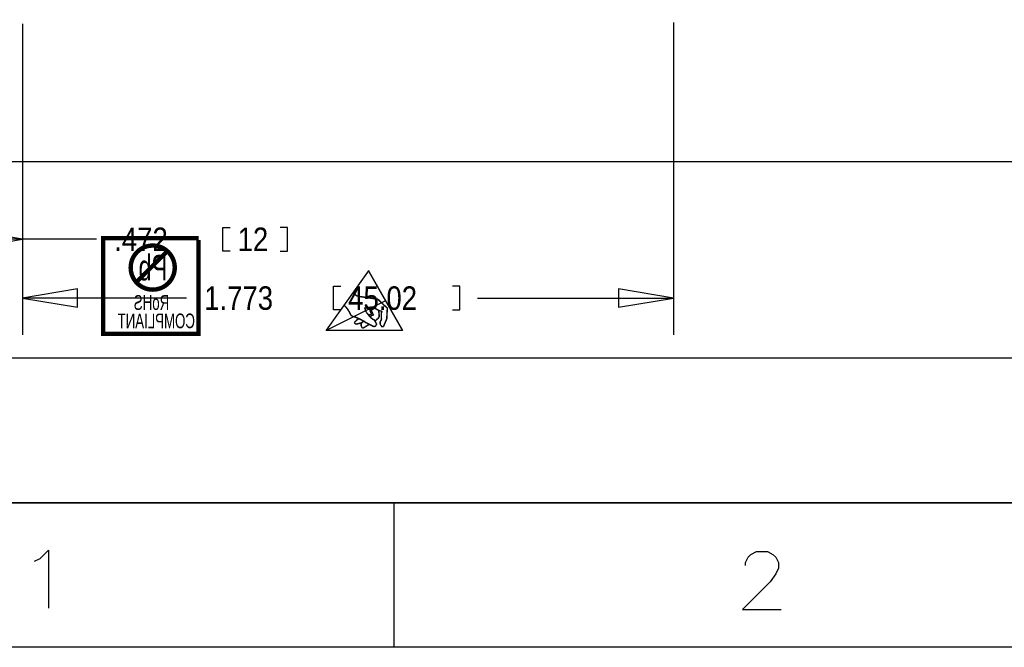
# Model space of a CAD drawing. Extents: x -22 to 398, y -34 to 263.
# Tile 2 of 48: x 12 to 80, y -34 to 10. Entities that reach past the tile are written whole.
import ezdxf

# ---------------------------------------------------------------- set-up
doc = ezdxf.new("R2010")
doc.units = 0
doc.layers.add('DRILL', color=254, linetype='CONTINUOUS')
doc.layers.add('SILK_BOT', color=120, linetype='CONTINUOUS')

msp = doc.modelspace()

# ---------------------------------------------------------------- linework, layer by layer
at = {"layer": 'DRILL'}
msp.add_lwpolyline([(-12.307316, -23.5966), (-12.307316, 253.403354), (387.692646, 253.403354), (387.692646, -23.5966)], close=True, dxfattribs=at)
for points in [[(0, 0), (210.000088, 0), (210.000088, 124.000006), (0, 124.000006), (0, 0)], [(57.023, 9.6012), (57.023, -11.9888)], [(11.999976, 9.510014), (11.999976, -7.9248)], [(12.00023, 9.459976), (12.00023, -11.9888)], [(8.189976, -6.0198), (11.999976, -5.3848), (8.189976, -4.7498), (8.189976, -6.0198)], [(26.3652, -6.1976), (25.8572, -6.1976), (25.8572, -4.572), (26.3652, -4.572)], [(29.8196, -6.1976), (30.3276, -6.1976), (30.3276, -4.572), (29.8196, -4.572)], [(11.999976, -5.3848), (0, -5.3848)], [(17.1196, -5.3848), (11.999976, -5.3848)], [(15.81023, -8.8138), (12.00023, -9.4488), (15.81023, -10.0838), (15.81023, -8.8138)], [(34.0106, -10.2616), (33.5026, -10.2616), (33.5026, -8.636), (34.0106, -8.636)], [(41.7322, -10.2616), (42.2402, -10.2616), (42.2402, -8.636), (41.7322, -8.636)], [(53.213, -10.0838), (57.023, -9.4488), (53.213, -8.8138), (53.213, -10.0838)], [(23.3426, -9.4488), (12.00023, -9.4488)], [(43.4594, -9.4488), (57.023, -9.4488)], [(96.1898, -13.6144), (0, -13.6144)], [(-12.307316, -23.5966), (387.692646, -23.5966)], [(37.692584, -33.59658), (37.692584, -23.5966)], [(12.835636, -27.643074), (13.216636, -27.452574), (13.787882, -26.881074), (13.787882, -30.881066)], [(61.985398, -27.933904), (61.985398, -27.743404), (62.175644, -27.362404), (62.366144, -27.171904), (62.747144, -26.981404), (63.509144, -26.981404), (63.890144, -27.171904), (64.080644, -27.362404), (64.27089, -27.743404), (64.27089, -28.124404), (64.080644, -28.505404), (63.699644, -29.07665), (61.794898, -30.98165), (64.46139, -30.98165)], [(397.692626, -33.59658), (-22.307296, -33.59658)]]:
    msp.add_lwpolyline(points, dxfattribs=at)
at = {"layer": 'SILK_BOT'}
for points, const_width in [([(24.17572, -5.30987), (17.57172, -5.30987), (17.57172, -11.91387), (24.17572, -11.91387), (24.17572, -5.43687)], 0.3048), ([(22.01672, -6.19887), (19.85772, -8.35787)], 0.3048), ([(32.9946, -11.684), (35.9283, -7.5692)], 0.1016), ([(32.9946, -11.684), (35.9283, -7.5692)], 0.1016), ([(35.9283, -7.5692), (32.9946, -11.684)], 0.0762), ([(35.9283, -7.5692), (38.2778, -11.684)], 0.1016), ([(35.9283, -7.5692), (38.2778, -11.684)], 0.1016), ([(38.2778, -11.684), (35.9283, -7.5692)], 0.0762), ([(34.8488, -9.1313), (35.179, -9.3218)], 0.1016), ([(35.179, -9.3218), (36.5633, -9.525)], 0.1016), ([(36.5633, -9.525), (37.2237, -10.1473)], 0.1016), ([(33.0962, -11.6332), (37.1094, -9.6266)], 0.0762), ([(34.4043, -10.1219), (34.2519, -9.9695)], 0.1016), ([(34.5186, -10.2743), (34.4043, -10.1219)], 0.1016), ([(35.9283, -10.0965), (35.6616, -10.1473)], 0.1016), ([(35.6616, -10.1473), (35.7124, -10.2616)], 0.1016), ([(35.7124, -10.2616), (35.7759, -10.4394)], 0.1016), ([(36.1569, -10.0711), (35.9283, -10.0965)], 0.1016), ([(36.0172, -10.197846), (36.0045, -10.0838)], 0.1016), ([(36.0426, -10.3505), (36.0172, -10.197846)], 0.1016), ([(36.1061, -10.0965), (36.1061, -10.0711)], 0.1016), ([(36.1315, -10.2616), (36.1061, -10.0965)], 0.1016), ([(36.1569, -10.414), (36.1315, -10.2616)], 0.1016), ([(36.2839, -10.0584), (36.1569, -10.0711)], 0.1016), ([(36.2839, -10.0584), (36.4236, -10.1854)], 0.1016), ([(36.4236, -10.1854), (36.5125, -10.2362)], 0.1016), ([(36.5125, -10.2362), (36.6014, -10.286746)], 0.1016), ([(37.2237, -10.1473), (37.1856, -10.8839)], 0.1016), ([(34.5186, -10.2743), (34.6329, -10.4775)], 0.1016), ([(34.6329, -10.4775), (34.6964, -10.616946)], 0.1016), ([(34.7472, -10.6807), (34.6964, -10.616946)], 0.1016), ([(34.8869, -10.7315), (34.7472, -10.6807)], 0.1016), ([(35.0393, -10.7696), (34.8869, -10.7315)], 0.1016), ([(35.3949, -10.9347), (35.0393, -10.7696)], 0.1016), ([(35.2679, -10.870946), (35.1409, -10.9474)], 0.1016), ([(35.6108, -11.0617), (35.3949, -10.9347)], 0.1016), ([(35.9283, -10.616946), (35.7759, -10.4394)], 0.1016), ([(36.0426, -10.7696), (35.9283, -10.616946)], 0.1016), ([(36.1442, -10.5537), (35.9537, -10.6299)], 0.1016), ([(36.068, -10.414), (36.0426, -10.3505)], 0.1016), ([(36.068, -10.7315), (36.0426, -10.7696)], 0.1016), ([(36.2204, -10.9093), (36.0426, -10.7696)], 0.1016), ([(36.068, -10.414), (36.0934, -10.4902)], 0.1016), ([(36.1315, -10.6553), (36.068, -10.7315)], 0.1016), ([(36.0934, -10.4902), (36.1442, -10.5537)], 0.1016), ([(36.2712, -10.616946), (36.1315, -10.6553)], 0.1016), ([(36.195, -10.4648), (36.1569, -10.414)], 0.1016), ([(36.195, -10.4648), (36.2204, -10.5537)], 0.1016), ([(36.2204, -10.5537), (36.2712, -10.616946)], 0.1016), ([(36.2204, -10.9093), (36.3347, -10.9728)], 0.1016), ([(36.576, -10.8585), (36.3855, -11.0236)], 0.1016), ([(36.6649, -10.7569), (36.576, -10.8585)], 0.1016), ([(36.6014, -10.286746), (36.6903, -10.3251)], 0.1016), ([(36.6268, -10.2997), (36.6522, -10.5537)], 0.1016), ([(36.6522, -10.5537), (36.6649, -10.6426)], 0.1016), ([(36.6649, -10.6426), (36.6649, -10.7569)], 0.1016), ([(36.6903, -10.3251), (36.8046, -10.3505)], 0.1016), ([(36.8046, -10.3505), (36.8427, -10.3632)], 0.1016), ([(36.8046, -10.6553), (36.8173, -10.4648)], 0.1016), ([(36.8046, -10.8204), (36.8046, -10.6553)], 0.1016), ([(36.8046, -10.8204), (36.8173, -10.8839)], 0.1016), ([(36.8173, -10.922), (36.8046, -10.9728)], 0.1016), ([(36.8173, -10.4648), (36.8427, -10.3632)], 0.1016), ([(36.8173, -10.8839), (36.8173, -10.922)], 0.1016), ([(37.1856, -10.8839), (36.957, -11.4173)], 0.1016), ([(35.0139, -11.0617), (34.9504, -11.1506)], 0.1016), ([(34.9504, -11.1506), (35.0012, -11.2268)], 0.1016), ([(35.0012, -11.2268), (35.0901, -11.2522)], 0.1016), ([(35.1409, -10.9474), (35.0139, -11.0617)], 0.1016), ([(35.0901, -11.2522), (35.4711, -11.1506)], 0.1016), ([(35.4203, -11.2522), (35.4457, -11.176)], 0.1016), ([(35.4203, -11.3792), (35.4203, -11.2522)], 0.1016), ([(35.4711, -11.4808), (35.4203, -11.3792)], 0.1016), ([(35.4457, -11.176), (35.4838, -11.1252)], 0.1016), ([(35.5346, -11.5316), (35.4711, -11.4808)], 0.1016), ([(35.4838, -11.1252), (35.5981, -11.036046)], 0.1016), ([(35.9791, -11.2649), (35.5346, -11.5316)], 0.1016), ([(35.8013, -11.176), (35.6108, -11.0617)], 0.1016), ([(36.2839, -11.4173), (35.8013, -11.176)], 0.1016), ([(36.322, -11.4173), (36.2839, -11.4173)], 0.1016), ([(36.3982, -11.3919), (36.322, -11.4173)], 0.1016), ([(36.3347, -10.9728), (36.3347, -10.9855)], 0.1016), ([(36.3347, -10.9855), (36.449, -11.176)], 0.1016), ([(36.4363, -11.3538), (36.3982, -11.3919)], 0.1016), ([(36.4617, -11.3157), (36.4363, -11.3538)], 0.1016), ([(36.449, -11.176), (36.4617, -11.2268)], 0.1016), ([(36.4744, -11.2776), (36.4617, -11.3157)], 0.1016), ([(36.4744, -11.2268), (36.4744, -11.2776)], 0.1016), ([(36.7284, -11.1125), (36.7792, -10.9982)], 0.1016), ([(36.7284, -11.2141), (36.7284, -11.1125)], 0.1016), ([(36.7538, -11.303), (36.7284, -11.2141)], 0.1016), ([(36.8681, -11.4427), (36.7538, -11.303)], 0.1016), ([(36.8046, -10.9728), (36.7792, -10.9982)], 0.1016), ([(36.8935, -11.43), (36.8681, -11.4427)], 0.1016), ([(36.957, -11.4173), (36.8935, -11.43)], 0.1016), ([(38.2778, -11.684), (32.9946, -11.684)], 0.1016), ([(38.2778, -11.684), (32.9946, -11.684)], 0.1016), ([(32.9946, -11.684), (38.2778, -11.684)], 0.0762)]:
    msp.add_lwpolyline(points, dxfattribs=dict(at, const_width=const_width))
at = {"layer": 'SILK_BOT', "const_width": 0.3048}
msp.add_lwpolyline([(22.52472, -7.34187, 1), (19.47672, -7.34187, 1), (22.52472, -7.34187)], format="xyb", dxfattribs=at)
at = {"layer": 'SILK_BOT'}
for points in [[(35.9029, -7.5692, 0.0508, 0.0508, -1), (35.9537, -7.5692, 0.00508, 0.00508, -1), (35.9029, -7.5692, 0.00508, 0.00508, 0)], [(35.9029, -7.5692, 0.0508, 0.0508, -1), (35.9537, -7.5692, 0.00508, 0.00508, -1), (35.9029, -7.5692, 0.00508, 0.00508, 0)], [(35.9029, -7.5692, 0.0508, 0.0508, -1), (35.9537, -7.5692, 0.00508, 0.00508, -1), (35.9029, -7.5692, 0.00508, 0.00508, 0)], [(35.9029, -7.5692, 0.0508, 0.0508, -1), (35.9537, -7.5692, 0.00508, 0.00508, -1), (35.9029, -7.5692, 0.00508, 0.00508, 0)], [(35.90925, -7.5692, 0.0381, 0.0381, -1), (35.94735, -7.5692, 0.002794, 0.002794, -1), (35.90925, -7.5692, 0.002794, 0.002794, 0)], [(35.90925, -7.5692, 0.0381, 0.0381, -1), (35.94735, -7.5692, 0.002794, 0.002794, -1), (35.90925, -7.5692, 0.002794, 0.002794, 0)], [(34.8234, -9.1313, 0.0508, 0.0508, -1), (34.8742, -9.1313, 0.00508, 0.00508, -1), (34.8234, -9.1313, 0.00508, 0.00508, 0)], [(35.1536, -9.3218, 0.0508, 0.0508, -1), (35.2044, -9.3218, 0.00508, 0.00508, -1), (35.1536, -9.3218, 0.00508, 0.00508, 0)], [(35.1536, -9.3218, 0.0508, 0.0508, -1), (35.2044, -9.3218, 0.00508, 0.00508, -1), (35.1536, -9.3218, 0.00508, 0.00508, 0)], [(36.5379, -9.525, 0.0508, 0.0508, -1), (36.5887, -9.525, 0.00508, 0.00508, -1), (36.5379, -9.525, 0.00508, 0.00508, 0)], [(36.5379, -9.525, 0.0508, 0.0508, -1), (36.5887, -9.525, 0.00508, 0.00508, -1), (36.5379, -9.525, 0.00508, 0.00508, 0)], [(34.2265, -9.9695, 0.0508, 0.0508, -1), (34.2773, -9.9695, 0.00508, 0.00508, -1), (34.2265, -9.9695, 0.00508, 0.00508, 0)], [(34.3789, -10.1219, 0.0508, 0.0508, -1), (34.4297, -10.1219, 0.00508, 0.00508, -1), (34.3789, -10.1219, 0.00508, 0.00508, 0)], [(34.3789, -10.1219, 0.0508, 0.0508, -1), (34.4297, -10.1219, 0.00508, 0.00508, -1), (34.3789, -10.1219, 0.00508, 0.00508, 0)], [(35.6362, -10.1473, 0.0508, 0.0508, -1), (35.687, -10.1473, 0.00508, 0.00508, -1), (35.6362, -10.1473, 0.00508, 0.00508, 0)], [(35.6362, -10.1473, 0.0508, 0.0508, -1), (35.687, -10.1473, 0.00508, 0.00508, -1), (35.6362, -10.1473, 0.00508, 0.00508, 0)], [(35.687, -10.2616, 0.0508, 0.0508, -1), (35.7378, -10.2616, 0.00508, 0.00508, -1), (35.687, -10.2616, 0.00508, 0.00508, 0)], [(35.687, -10.2616, 0.0508, 0.0508, -1), (35.7378, -10.2616, 0.00508, 0.00508, -1), (35.687, -10.2616, 0.00508, 0.00508, 0)], [(35.9029, -10.0965, 0.0508, 0.0508, -1), (35.9537, -10.0965, 0.00508, 0.00508, -1), (35.9029, -10.0965, 0.00508, 0.00508, 0)], [(35.9029, -10.0965, 0.0508, 0.0508, -1), (35.9537, -10.0965, 0.00508, 0.00508, -1), (35.9029, -10.0965, 0.00508, 0.00508, 0)], [(35.9791, -10.0838, 0.0508, 0.0508, -1), (36.0299, -10.0838, 0.00508, 0.00508, -1), (35.9791, -10.0838, 0.00508, 0.00508, 0)], [(35.9918, -10.197846, 0.0508, 0.0508, -1), (36.0426, -10.197846, 0.00508, 0.00508, -1), (35.9918, -10.197846, 0.00508, 0.00508, 0)], [(35.9918, -10.197846, 0.0508, 0.0508, -1), (36.0426, -10.197846, 0.00508, 0.00508, -1), (35.9918, -10.197846, 0.00508, 0.00508, 0)], [(36.0807, -10.0711, 0.0508, 0.0508, -1), (36.1315, -10.0711, 0.00508, 0.00508, -1), (36.0807, -10.0711, 0.00508, 0.00508, 0)], [(36.0807, -10.0965, 0.0508, 0.0508, -1), (36.1315, -10.0965, 0.00508, 0.00508, -1), (36.0807, -10.0965, 0.00508, 0.00508, 0)], [(36.0807, -10.0965, 0.0508, 0.0508, -1), (36.1315, -10.0965, 0.00508, 0.00508, -1), (36.0807, -10.0965, 0.00508, 0.00508, 0)], [(36.1061, -10.2616, 0.0508, 0.0508, -1), (36.1569, -10.2616, 0.00508, 0.00508, -1), (36.1061, -10.2616, 0.00508, 0.00508, 0)], [(36.1061, -10.2616, 0.0508, 0.0508, -1), (36.1569, -10.2616, 0.00508, 0.00508, -1), (36.1061, -10.2616, 0.00508, 0.00508, 0)], [(36.1315, -10.0711, 0.0508, 0.0508, -1), (36.1823, -10.0711, 0.00508, 0.00508, -1), (36.1315, -10.0711, 0.00508, 0.00508, 0)], [(36.1315, -10.0711, 0.0508, 0.0508, -1), (36.1823, -10.0711, 0.00508, 0.00508, -1), (36.1315, -10.0711, 0.00508, 0.00508, 0)], [(36.2585, -10.0584, 0.0508, 0.0508, -1), (36.3093, -10.0584, 0.00508, 0.00508, -1), (36.2585, -10.0584, 0.00508, 0.00508, 0)], [(36.2585, -10.0584, 0.0508, 0.0508, -1), (36.3093, -10.0584, 0.00508, 0.00508, -1), (36.2585, -10.0584, 0.00508, 0.00508, 0)], [(36.3982, -10.1854, 0.0508, 0.0508, -1), (36.449, -10.1854, 0.00508, 0.00508, -1), (36.3982, -10.1854, 0.00508, 0.00508, 0)], [(36.3982, -10.1854, 0.0508, 0.0508, -1), (36.449, -10.1854, 0.00508, 0.00508, -1), (36.3982, -10.1854, 0.00508, 0.00508, 0)], [(36.4871, -10.2362, 0.0508, 0.0508, -1), (36.5379, -10.2362, 0.00508, 0.00508, -1), (36.4871, -10.2362, 0.00508, 0.00508, 0)], [(36.4871, -10.2362, 0.0508, 0.0508, -1), (36.5379, -10.2362, 0.00508, 0.00508, -1), (36.4871, -10.2362, 0.00508, 0.00508, 0)], [(37.09035, -9.6266, 0.0381, 0.0381, -1), (37.12845, -9.6266, 0.002794, 0.002794, -1), (37.09035, -9.6266, 0.002794, 0.002794, 0)], [(37.1983, -10.1473, 0.0508, 0.0508, -1), (37.2491, -10.1473, 0.00508, 0.00508, -1), (37.1983, -10.1473, 0.00508, 0.00508, 0)], [(37.1983, -10.1473, 0.0508, 0.0508, -1), (37.2491, -10.1473, 0.00508, 0.00508, -1), (37.1983, -10.1473, 0.00508, 0.00508, 0)], [(34.4932, -10.2743, 0.0508, 0.0508, -1), (34.544, -10.2743, 0.00508, 0.00508, -1), (34.4932, -10.2743, 0.00508, 0.00508, 0)], [(34.4932, -10.2743, 0.0508, 0.0508, -1), (34.544, -10.2743, 0.00508, 0.00508, -1), (34.4932, -10.2743, 0.00508, 0.00508, 0)], [(34.6075, -10.4775, 0.0508, 0.0508, -1), (34.6583, -10.4775, 0.00508, 0.00508, -1), (34.6075, -10.4775, 0.00508, 0.00508, 0)], [(34.6075, -10.4775, 0.0508, 0.0508, -1), (34.6583, -10.4775, 0.00508, 0.00508, -1), (34.6075, -10.4775, 0.00508, 0.00508, 0)], [(34.671, -10.616946, 0.0508, 0.0508, -1), (34.7218, -10.616946, 0.00508, 0.00508, -1), (34.671, -10.616946, 0.00508, 0.00508, 0)], [(34.671, -10.616946, 0.0508, 0.0508, -1), (34.7218, -10.616946, 0.00508, 0.00508, -1), (34.671, -10.616946, 0.00508, 0.00508, 0)], [(34.7218, -10.6807, 0.0508, 0.0508, -1), (34.7726, -10.6807, 0.00508, 0.00508, -1), (34.7218, -10.6807, 0.00508, 0.00508, 0)], [(34.7218, -10.6807, 0.0508, 0.0508, -1), (34.7726, -10.6807, 0.00508, 0.00508, -1), (34.7218, -10.6807, 0.00508, 0.00508, 0)], [(34.8615, -10.7315, 0.0508, 0.0508, -1), (34.9123, -10.7315, 0.00508, 0.00508, -1), (34.8615, -10.7315, 0.00508, 0.00508, 0)], [(34.8615, -10.7315, 0.0508, 0.0508, -1), (34.9123, -10.7315, 0.00508, 0.00508, -1), (34.8615, -10.7315, 0.00508, 0.00508, 0)], [(35.0139, -10.7696, 0.0508, 0.0508, -1), (35.0647, -10.7696, 0.00508, 0.00508, -1), (35.0139, -10.7696, 0.00508, 0.00508, 0)], [(35.0139, -10.7696, 0.0508, 0.0508, -1), (35.0647, -10.7696, 0.00508, 0.00508, -1), (35.0139, -10.7696, 0.00508, 0.00508, 0)], [(35.2425, -10.870946, 0.0508, 0.0508, -1), (35.2933, -10.870946, 0.00508, 0.00508, -1), (35.2425, -10.870946, 0.00508, 0.00508, 0)], [(35.3695, -10.9347, 0.0508, 0.0508, -1), (35.4203, -10.9347, 0.00508, 0.00508, -1), (35.3695, -10.9347, 0.00508, 0.00508, 0)], [(35.3695, -10.9347, 0.0508, 0.0508, -1), (35.4203, -10.9347, 0.00508, 0.00508, -1), (35.3695, -10.9347, 0.00508, 0.00508, 0)], [(35.7505, -10.4394, 0.0508, 0.0508, -1), (35.8013, -10.4394, 0.00508, 0.00508, -1), (35.7505, -10.4394, 0.00508, 0.00508, 0)], [(35.7505, -10.4394, 0.0508, 0.0508, -1), (35.8013, -10.4394, 0.00508, 0.00508, -1), (35.7505, -10.4394, 0.00508, 0.00508, 0)], [(35.9029, -10.616946, 0.0508, 0.0508, -1), (35.9537, -10.616946, 0.00508, 0.00508, -1), (35.9029, -10.616946, 0.00508, 0.00508, 0)], [(35.9029, -10.616946, 0.0508, 0.0508, -1), (35.9537, -10.616946, 0.00508, 0.00508, -1), (35.9029, -10.616946, 0.00508, 0.00508, 0)], [(35.9283, -10.6299, 0.0508, 0.0508, -1), (35.9791, -10.6299, 0.00508, 0.00508, -1), (35.9283, -10.6299, 0.00508, 0.00508, 0)], [(36.0172, -10.3505, 0.0508, 0.0508, -1), (36.068, -10.3505, 0.00508, 0.00508, -1), (36.0172, -10.3505, 0.00508, 0.00508, 0)], [(36.0172, -10.3505, 0.0508, 0.0508, -1), (36.068, -10.3505, 0.00508, 0.00508, -1), (36.0172, -10.3505, 0.00508, 0.00508, 0)], [(36.0172, -10.7696, 0.0508, 0.0508, -1), (36.068, -10.7696, 0.00508, 0.00508, -1), (36.0172, -10.7696, 0.00508, 0.00508, 0)], [(36.0172, -10.7696, 0.0508, 0.0508, -1), (36.068, -10.7696, 0.00508, 0.00508, -1), (36.0172, -10.7696, 0.00508, 0.00508, 0)], [(36.0172, -10.7696, 0.0508, 0.0508, -1), (36.068, -10.7696, 0.00508, 0.00508, -1), (36.0172, -10.7696, 0.00508, 0.00508, 0)], [(36.0426, -10.414, 0.0508, 0.0508, -1), (36.0934, -10.414, 0.00508, 0.00508, -1), (36.0426, -10.414, 0.00508, 0.00508, 0)], [(36.0426, -10.414, 0.0508, 0.0508, -1), (36.0934, -10.414, 0.00508, 0.00508, -1), (36.0426, -10.414, 0.00508, 0.00508, 0)], [(36.0426, -10.7315, 0.0508, 0.0508, -1), (36.0934, -10.7315, 0.00508, 0.00508, -1), (36.0426, -10.7315, 0.00508, 0.00508, 0)], [(36.0426, -10.7315, 0.0508, 0.0508, -1), (36.0934, -10.7315, 0.00508, 0.00508, -1), (36.0426, -10.7315, 0.00508, 0.00508, 0)], [(36.068, -10.4902, 0.0508, 0.0508, -1), (36.1188, -10.4902, 0.00508, 0.00508, -1), (36.068, -10.4902, 0.00508, 0.00508, 0)], [(36.068, -10.4902, 0.0508, 0.0508, -1), (36.1188, -10.4902, 0.00508, 0.00508, -1), (36.068, -10.4902, 0.00508, 0.00508, 0)], [(36.1061, -10.6553, 0.0508, 0.0508, -1), (36.1569, -10.6553, 0.00508, 0.00508, -1), (36.1061, -10.6553, 0.00508, 0.00508, 0)], [(36.1061, -10.6553, 0.0508, 0.0508, -1), (36.1569, -10.6553, 0.00508, 0.00508, -1), (36.1061, -10.6553, 0.00508, 0.00508, 0)], [(36.1188, -10.5537, 0.0508, 0.0508, -1), (36.1696, -10.5537, 0.00508, 0.00508, -1), (36.1188, -10.5537, 0.00508, 0.00508, 0)], [(36.1188, -10.5537, 0.0508, 0.0508, -1), (36.1696, -10.5537, 0.00508, 0.00508, -1), (36.1188, -10.5537, 0.00508, 0.00508, 0)], [(36.1315, -10.414, 0.0508, 0.0508, -1), (36.1823, -10.414, 0.00508, 0.00508, -1), (36.1315, -10.414, 0.00508, 0.00508, 0)], [(36.1315, -10.414, 0.0508, 0.0508, -1), (36.1823, -10.414, 0.00508, 0.00508, -1), (36.1315, -10.414, 0.00508, 0.00508, 0)], [(36.1696, -10.4648, 0.0508, 0.0508, -1), (36.2204, -10.4648, 0.00508, 0.00508, -1), (36.1696, -10.4648, 0.00508, 0.00508, 0)], [(36.1696, -10.4648, 0.0508, 0.0508, -1), (36.2204, -10.4648, 0.00508, 0.00508, -1), (36.1696, -10.4648, 0.00508, 0.00508, 0)], [(36.195, -10.5537, 0.0508, 0.0508, -1), (36.2458, -10.5537, 0.00508, 0.00508, -1), (36.195, -10.5537, 0.00508, 0.00508, 0)], [(36.195, -10.5537, 0.0508, 0.0508, -1), (36.2458, -10.5537, 0.00508, 0.00508, -1), (36.195, -10.5537, 0.00508, 0.00508, 0)], [(36.195, -10.9093, 0.0508, 0.0508, -1), (36.2458, -10.9093, 0.00508, 0.00508, -1), (36.195, -10.9093, 0.00508, 0.00508, 0)], [(36.195, -10.9093, 0.0508, 0.0508, -1), (36.2458, -10.9093, 0.00508, 0.00508, -1), (36.195, -10.9093, 0.00508, 0.00508, 0)], [(36.2458, -10.616946, 0.0508, 0.0508, -1), (36.2966, -10.616946, 0.00508, 0.00508, -1), (36.2458, -10.616946, 0.00508, 0.00508, 0)], [(36.2458, -10.616946, 0.0508, 0.0508, -1), (36.2966, -10.616946, 0.00508, 0.00508, -1), (36.2458, -10.616946, 0.00508, 0.00508, 0)], [(36.5506, -10.8585, 0.0508, 0.0508, -1), (36.6014, -10.8585, 0.00508, 0.00508, -1), (36.5506, -10.8585, 0.00508, 0.00508, 0)], [(36.5506, -10.8585, 0.0508, 0.0508, -1), (36.6014, -10.8585, 0.00508, 0.00508, -1), (36.5506, -10.8585, 0.00508, 0.00508, 0)], [(36.576, -10.286746, 0.0508, 0.0508, -1), (36.6268, -10.286746, 0.00508, 0.00508, -1), (36.576, -10.286746, 0.00508, 0.00508, 0)], [(36.576, -10.286746, 0.0508, 0.0508, -1), (36.6268, -10.286746, 0.00508, 0.00508, -1), (36.576, -10.286746, 0.00508, 0.00508, 0)], [(36.6014, -10.2997, 0.0508, 0.0508, -1), (36.6522, -10.2997, 0.00508, 0.00508, -1), (36.6014, -10.2997, 0.00508, 0.00508, 0)], [(36.6268, -10.5537, 0.0508, 0.0508, -1), (36.6776, -10.5537, 0.00508, 0.00508, -1), (36.6268, -10.5537, 0.00508, 0.00508, 0)], [(36.6268, -10.5537, 0.0508, 0.0508, -1), (36.6776, -10.5537, 0.00508, 0.00508, -1), (36.6268, -10.5537, 0.00508, 0.00508, 0)], [(36.6395, -10.6426, 0.0508, 0.0508, -1), (36.6903, -10.6426, 0.00508, 0.00508, -1), (36.6395, -10.6426, 0.00508, 0.00508, 0)], [(36.6395, -10.6426, 0.0508, 0.0508, -1), (36.6903, -10.6426, 0.00508, 0.00508, -1), (36.6395, -10.6426, 0.00508, 0.00508, 0)], [(36.6395, -10.7569, 0.0508, 0.0508, -1), (36.6903, -10.7569, 0.00508, 0.00508, -1), (36.6395, -10.7569, 0.00508, 0.00508, 0)], [(36.6395, -10.7569, 0.0508, 0.0508, -1), (36.6903, -10.7569, 0.00508, 0.00508, -1), (36.6395, -10.7569, 0.00508, 0.00508, 0)], [(36.6649, -10.3251, 0.0508, 0.0508, -1), (36.7157, -10.3251, 0.00508, 0.00508, -1), (36.6649, -10.3251, 0.00508, 0.00508, 0)], [(36.6649, -10.3251, 0.0508, 0.0508, -1), (36.7157, -10.3251, 0.00508, 0.00508, -1), (36.6649, -10.3251, 0.00508, 0.00508, 0)], [(36.7792, -10.3505, 0.0508, 0.0508, -1), (36.83, -10.3505, 0.00508, 0.00508, -1), (36.7792, -10.3505, 0.00508, 0.00508, 0)], [(36.7792, -10.3505, 0.0508, 0.0508, -1), (36.83, -10.3505, 0.00508, 0.00508, -1), (36.7792, -10.3505, 0.00508, 0.00508, 0)], [(36.7792, -10.6553, 0.0508, 0.0508, -1), (36.83, -10.6553, 0.00508, 0.00508, -1), (36.7792, -10.6553, 0.00508, 0.00508, 0)], [(36.7792, -10.6553, 0.0508, 0.0508, -1), (36.83, -10.6553, 0.00508, 0.00508, -1), (36.7792, -10.6553, 0.00508, 0.00508, 0)], [(36.7792, -10.8204, 0.0508, 0.0508, -1), (36.83, -10.8204, 0.00508, 0.00508, -1), (36.7792, -10.8204, 0.00508, 0.00508, 0)], [(36.7792, -10.8204, 0.0508, 0.0508, -1), (36.83, -10.8204, 0.00508, 0.00508, -1), (36.7792, -10.8204, 0.00508, 0.00508, 0)], [(36.7919, -10.4648, 0.0508, 0.0508, -1), (36.8427, -10.4648, 0.00508, 0.00508, -1), (36.7919, -10.4648, 0.00508, 0.00508, 0)], [(36.7919, -10.4648, 0.0508, 0.0508, -1), (36.8427, -10.4648, 0.00508, 0.00508, -1), (36.7919, -10.4648, 0.00508, 0.00508, 0)], [(36.7919, -10.8839, 0.0508, 0.0508, -1), (36.8427, -10.8839, 0.00508, 0.00508, -1), (36.7919, -10.8839, 0.00508, 0.00508, 0)], [(36.7919, -10.8839, 0.0508, 0.0508, -1), (36.8427, -10.8839, 0.00508, 0.00508, -1), (36.7919, -10.8839, 0.00508, 0.00508, 0)], [(36.7919, -10.922, 0.0508, 0.0508, -1), (36.8427, -10.922, 0.00508, 0.00508, -1), (36.7919, -10.922, 0.00508, 0.00508, 0)], [(36.7919, -10.922, 0.0508, 0.0508, -1), (36.8427, -10.922, 0.00508, 0.00508, -1), (36.7919, -10.922, 0.00508, 0.00508, 0)], [(36.8173, -10.3632, 0.0508, 0.0508, -1), (36.8681, -10.3632, 0.00508, 0.00508, -1), (36.8173, -10.3632, 0.00508, 0.00508, 0)], [(36.8173, -10.3632, 0.0508, 0.0508, -1), (36.8681, -10.3632, 0.00508, 0.00508, -1), (36.8173, -10.3632, 0.00508, 0.00508, 0)], [(37.1602, -10.8839, 0.0508, 0.0508, -1), (37.211, -10.8839, 0.00508, 0.00508, -1), (37.1602, -10.8839, 0.00508, 0.00508, 0)], [(37.1602, -10.8839, 0.0508, 0.0508, -1), (37.211, -10.8839, 0.00508, 0.00508, -1), (37.1602, -10.8839, 0.00508, 0.00508, 0)], [(34.925, -11.1506, 0.0508, 0.0508, -1), (34.9758, -11.1506, 0.00508, 0.00508, -1), (34.925, -11.1506, 0.00508, 0.00508, 0)], [(34.925, -11.1506, 0.0508, 0.0508, -1), (34.9758, -11.1506, 0.00508, 0.00508, -1), (34.925, -11.1506, 0.00508, 0.00508, 0)], [(34.9758, -11.2268, 0.0508, 0.0508, -1), (35.0266, -11.2268, 0.00508, 0.00508, -1), (34.9758, -11.2268, 0.00508, 0.00508, 0)], [(34.9758, -11.2268, 0.0508, 0.0508, -1), (35.0266, -11.2268, 0.00508, 0.00508, -1), (34.9758, -11.2268, 0.00508, 0.00508, 0)], [(34.9885, -11.0617, 0.0508, 0.0508, -1), (35.0393, -11.0617, 0.00508, 0.00508, -1), (34.9885, -11.0617, 0.00508, 0.00508, 0)], [(34.9885, -11.0617, 0.0508, 0.0508, -1), (35.0393, -11.0617, 0.00508, 0.00508, -1), (34.9885, -11.0617, 0.00508, 0.00508, 0)], [(35.0647, -11.2522, 0.0508, 0.0508, -1), (35.1155, -11.2522, 0.00508, 0.00508, -1), (35.0647, -11.2522, 0.00508, 0.00508, 0)], [(35.0647, -11.2522, 0.0508, 0.0508, -1), (35.1155, -11.2522, 0.00508, 0.00508, -1), (35.0647, -11.2522, 0.00508, 0.00508, 0)], [(35.1155, -10.9474, 0.0508, 0.0508, -1), (35.1663, -10.9474, 0.00508, 0.00508, -1), (35.1155, -10.9474, 0.00508, 0.00508, 0)], [(35.1155, -10.9474, 0.0508, 0.0508, -1), (35.1663, -10.9474, 0.00508, 0.00508, -1), (35.1155, -10.9474, 0.00508, 0.00508, 0)], [(35.3949, -11.2522, 0.0508, 0.0508, -1), (35.4457, -11.2522, 0.00508, 0.00508, -1), (35.3949, -11.2522, 0.00508, 0.00508, 0)], [(35.3949, -11.2522, 0.0508, 0.0508, -1), (35.4457, -11.2522, 0.00508, 0.00508, -1), (35.3949, -11.2522, 0.00508, 0.00508, 0)], [(35.3949, -11.3792, 0.0508, 0.0508, -1), (35.4457, -11.3792, 0.00508, 0.00508, -1), (35.3949, -11.3792, 0.00508, 0.00508, 0)], [(35.3949, -11.3792, 0.0508, 0.0508, -1), (35.4457, -11.3792, 0.00508, 0.00508, -1), (35.3949, -11.3792, 0.00508, 0.00508, 0)], [(35.4203, -11.176, 0.0508, 0.0508, -1), (35.4711, -11.176, 0.00508, 0.00508, -1), (35.4203, -11.176, 0.00508, 0.00508, 0)], [(35.4203, -11.176, 0.0508, 0.0508, -1), (35.4711, -11.176, 0.00508, 0.00508, -1), (35.4203, -11.176, 0.00508, 0.00508, 0)], [(35.4457, -11.1506, 0.0508, 0.0508, -1), (35.4965, -11.1506, 0.00508, 0.00508, -1), (35.4457, -11.1506, 0.00508, 0.00508, 0)], [(35.4457, -11.4808, 0.0508, 0.0508, -1), (35.4965, -11.4808, 0.00508, 0.00508, -1), (35.4457, -11.4808, 0.00508, 0.00508, 0)], [(35.4457, -11.4808, 0.0508, 0.0508, -1), (35.4965, -11.4808, 0.00508, 0.00508, -1), (35.4457, -11.4808, 0.00508, 0.00508, 0)], [(35.4584, -11.1252, 0.0508, 0.0508, -1), (35.5092, -11.1252, 0.00508, 0.00508, -1), (35.4584, -11.1252, 0.00508, 0.00508, 0)], [(35.4584, -11.1252, 0.0508, 0.0508, -1), (35.5092, -11.1252, 0.00508, 0.00508, -1), (35.4584, -11.1252, 0.00508, 0.00508, 0)], [(35.5092, -11.5316, 0.0508, 0.0508, -1), (35.56, -11.5316, 0.00508, 0.00508, -1), (35.5092, -11.5316, 0.00508, 0.00508, 0)], [(35.5092, -11.5316, 0.0508, 0.0508, -1), (35.56, -11.5316, 0.00508, 0.00508, -1), (35.5092, -11.5316, 0.00508, 0.00508, 0)], [(35.5727, -11.036046, 0.0508, 0.0508, -1), (35.6235, -11.036046, 0.00508, 0.00508, -1), (35.5727, -11.036046, 0.00508, 0.00508, 0)], [(35.5854, -11.0617, 0.0508, 0.0508, -1), (35.6362, -11.0617, 0.00508, 0.00508, -1), (35.5854, -11.0617, 0.00508, 0.00508, 0)], [(35.5854, -11.0617, 0.0508, 0.0508, -1), (35.6362, -11.0617, 0.00508, 0.00508, -1), (35.5854, -11.0617, 0.00508, 0.00508, 0)], [(35.7759, -11.176, 0.0508, 0.0508, -1), (35.8267, -11.176, 0.00508, 0.00508, -1), (35.7759, -11.176, 0.00508, 0.00508, 0)], [(35.7759, -11.176, 0.0508, 0.0508, -1), (35.8267, -11.176, 0.00508, 0.00508, -1), (35.7759, -11.176, 0.00508, 0.00508, 0)], [(35.9537, -11.2649, 0.0508, 0.0508, -1), (36.0045, -11.2649, 0.00508, 0.00508, -1), (35.9537, -11.2649, 0.00508, 0.00508, 0)], [(36.2585, -11.4173, 0.0508, 0.0508, -1), (36.3093, -11.4173, 0.00508, 0.00508, -1), (36.2585, -11.4173, 0.00508, 0.00508, 0)], [(36.2585, -11.4173, 0.0508, 0.0508, -1), (36.3093, -11.4173, 0.00508, 0.00508, -1), (36.2585, -11.4173, 0.00508, 0.00508, 0)], [(36.2966, -11.4173, 0.0508, 0.0508, -1), (36.3474, -11.4173, 0.00508, 0.00508, -1), (36.2966, -11.4173, 0.00508, 0.00508, 0)], [(36.2966, -11.4173, 0.0508, 0.0508, -1), (36.3474, -11.4173, 0.00508, 0.00508, -1), (36.2966, -11.4173, 0.00508, 0.00508, 0)], [(36.3093, -10.9728, 0.0508, 0.0508, -1), (36.3601, -10.9728, 0.00508, 0.00508, -1), (36.3093, -10.9728, 0.00508, 0.00508, 0)], [(36.3093, -10.9728, 0.0508, 0.0508, -1), (36.3601, -10.9728, 0.00508, 0.00508, -1), (36.3093, -10.9728, 0.00508, 0.00508, 0)], [(36.3093, -10.9855, 0.0508, 0.0508, -1), (36.3601, -10.9855, 0.00508, 0.00508, -1), (36.3093, -10.9855, 0.00508, 0.00508, 0)], [(36.3093, -10.9855, 0.0508, 0.0508, -1), (36.3601, -10.9855, 0.00508, 0.00508, -1), (36.3093, -10.9855, 0.00508, 0.00508, 0)], [(36.3601, -11.0236, 0.0508, 0.0508, -1), (36.4109, -11.0236, 0.00508, 0.00508, -1), (36.3601, -11.0236, 0.00508, 0.00508, 0)], [(36.3728, -11.3919, 0.0508, 0.0508, -1), (36.4236, -11.3919, 0.00508, 0.00508, -1), (36.3728, -11.3919, 0.00508, 0.00508, 0)], [(36.3728, -11.3919, 0.0508, 0.0508, -1), (36.4236, -11.3919, 0.00508, 0.00508, -1), (36.3728, -11.3919, 0.00508, 0.00508, 0)], [(36.4109, -11.3538, 0.0508, 0.0508, -1), (36.4617, -11.3538, 0.00508, 0.00508, -1), (36.4109, -11.3538, 0.00508, 0.00508, 0)], [(36.4109, -11.3538, 0.0508, 0.0508, -1), (36.4617, -11.3538, 0.00508, 0.00508, -1), (36.4109, -11.3538, 0.00508, 0.00508, 0)], [(36.4236, -11.176, 0.0508, 0.0508, -1), (36.4744, -11.176, 0.00508, 0.00508, -1), (36.4236, -11.176, 0.00508, 0.00508, 0)], [(36.4236, -11.176, 0.0508, 0.0508, -1), (36.4744, -11.176, 0.00508, 0.00508, -1), (36.4236, -11.176, 0.00508, 0.00508, 0)], [(36.4363, -11.2268, 0.0508, 0.0508, -1), (36.4871, -11.2268, 0.00508, 0.00508, -1), (36.4363, -11.2268, 0.00508, 0.00508, 0)], [(36.4363, -11.3157, 0.0508, 0.0508, -1), (36.4871, -11.3157, 0.00508, 0.00508, -1), (36.4363, -11.3157, 0.00508, 0.00508, 0)], [(36.4363, -11.3157, 0.0508, 0.0508, -1), (36.4871, -11.3157, 0.00508, 0.00508, -1), (36.4363, -11.3157, 0.00508, 0.00508, 0)], [(36.449, -11.2268, 0.0508, 0.0508, -1), (36.4998, -11.2268, 0.00508, 0.00508, -1), (36.449, -11.2268, 0.00508, 0.00508, 0)], [(36.449, -11.2776, 0.0508, 0.0508, -1), (36.4998, -11.2776, 0.00508, 0.00508, -1), (36.449, -11.2776, 0.00508, 0.00508, 0)], [(36.449, -11.2776, 0.0508, 0.0508, -1), (36.4998, -11.2776, 0.00508, 0.00508, -1), (36.449, -11.2776, 0.00508, 0.00508, 0)], [(36.703, -11.1125, 0.0508, 0.0508, -1), (36.7538, -11.1125, 0.00508, 0.00508, -1), (36.703, -11.1125, 0.00508, 0.00508, 0)], [(36.703, -11.1125, 0.0508, 0.0508, -1), (36.7538, -11.1125, 0.00508, 0.00508, -1), (36.703, -11.1125, 0.00508, 0.00508, 0)], [(36.703, -11.2141, 0.0508, 0.0508, -1), (36.7538, -11.2141, 0.00508, 0.00508, -1), (36.703, -11.2141, 0.00508, 0.00508, 0)], [(36.703, -11.2141, 0.0508, 0.0508, -1), (36.7538, -11.2141, 0.00508, 0.00508, -1), (36.703, -11.2141, 0.00508, 0.00508, 0)], [(36.7284, -11.303, 0.0508, 0.0508, -1), (36.7792, -11.303, 0.00508, 0.00508, -1), (36.7284, -11.303, 0.00508, 0.00508, 0)], [(36.7284, -11.303, 0.0508, 0.0508, -1), (36.7792, -11.303, 0.00508, 0.00508, -1), (36.7284, -11.303, 0.00508, 0.00508, 0)], [(36.7538, -10.9982, 0.0508, 0.0508, -1), (36.8046, -10.9982, 0.00508, 0.00508, -1), (36.7538, -10.9982, 0.00508, 0.00508, 0)], [(36.7538, -10.9982, 0.0508, 0.0508, -1), (36.8046, -10.9982, 0.00508, 0.00508, -1), (36.7538, -10.9982, 0.00508, 0.00508, 0)], [(36.7792, -10.9728, 0.0508, 0.0508, -1), (36.83, -10.9728, 0.00508, 0.00508, -1), (36.7792, -10.9728, 0.00508, 0.00508, 0)], [(36.7792, -10.9728, 0.0508, 0.0508, -1), (36.83, -10.9728, 0.00508, 0.00508, -1), (36.7792, -10.9728, 0.00508, 0.00508, 0)], [(36.8427, -11.4427, 0.0508, 0.0508, -1), (36.8935, -11.4427, 0.00508, 0.00508, -1), (36.8427, -11.4427, 0.00508, 0.00508, 0)], [(36.8427, -11.4427, 0.0508, 0.0508, -1), (36.8935, -11.4427, 0.00508, 0.00508, -1), (36.8427, -11.4427, 0.00508, 0.00508, 0)], [(36.8681, -11.43, 0.0508, 0.0508, -1), (36.9189, -11.43, 0.00508, 0.00508, -1), (36.8681, -11.43, 0.00508, 0.00508, 0)], [(36.8681, -11.43, 0.0508, 0.0508, -1), (36.9189, -11.43, 0.00508, 0.00508, -1), (36.8681, -11.43, 0.00508, 0.00508, 0)], [(36.9316, -11.4173, 0.0508, 0.0508, -1), (36.9824, -11.4173, 0.00508, 0.00508, -1), (36.9316, -11.4173, 0.00508, 0.00508, 0)], [(36.9316, -11.4173, 0.0508, 0.0508, -1), (36.9824, -11.4173, 0.00508, 0.00508, -1), (36.9316, -11.4173, 0.00508, 0.00508, 0)], [(32.9692, -11.684, 0.0508, 0.0508, -1), (33.02, -11.684, 0.00508, 0.00508, -1), (32.9692, -11.684, 0.00508, 0.00508, 0)], [(32.9692, -11.684, 0.0508, 0.0508, -1), (33.02, -11.684, 0.00508, 0.00508, -1), (32.9692, -11.684, 0.00508, 0.00508, 0)], [(32.9692, -11.684, 0.0508, 0.0508, -1), (33.02, -11.684, 0.00508, 0.00508, -1), (32.9692, -11.684, 0.00508, 0.00508, 0)], [(32.9692, -11.684, 0.0508, 0.0508, -1), (33.02, -11.684, 0.00508, 0.00508, -1), (32.9692, -11.684, 0.00508, 0.00508, 0)], [(32.975804, -11.684, 0.0381, 0.0381, -1), (33.01365, -11.684, 0.002794, 0.002794, -1), (32.975804, -11.684, 0.002794, 0.002794, 0)], [(32.975804, -11.684, 0.0381, 0.0381, -1), (33.01365, -11.684, 0.002794, 0.002794, -1), (32.975804, -11.684, 0.002794, 0.002794, 0)], [(33.077404, -11.6332, 0.0381, 0.0381, -1), (33.11525, -11.6332, 0.002794, 0.002794, -1), (33.077404, -11.6332, 0.002794, 0.002794, 0)], [(38.2524, -11.684, 0.0508, 0.0508, -1), (38.3032, -11.684, 0.00508, 0.00508, -1), (38.2524, -11.684, 0.00508, 0.00508, 0)], [(38.2524, -11.684, 0.0508, 0.0508, -1), (38.3032, -11.684, 0.00508, 0.00508, -1), (38.2524, -11.684, 0.00508, 0.00508, 0)], [(38.2524, -11.684, 0.0508, 0.0508, -1), (38.3032, -11.684, 0.00508, 0.00508, -1), (38.2524, -11.684, 0.00508, 0.00508, 0)], [(38.2524, -11.684, 0.0508, 0.0508, -1), (38.3032, -11.684, 0.00508, 0.00508, -1), (38.2524, -11.684, 0.00508, 0.00508, 0)], [(38.259004, -11.684, 0.0381, 0.0381, -1), (38.29685, -11.684, 0.002794, 0.002794, -1), (38.259004, -11.684, 0.002794, 0.002794, 0)], [(38.259004, -11.684, 0.0381, 0.0381, -1), (38.29685, -11.684, 0.002794, 0.002794, -1), (38.259004, -11.684, 0.002794, 0.002794, 0)]]:
    msp.add_lwpolyline(points, format="xyseb", dxfattribs=at)

# ---------------------------------------------------------------- texts
at = {"layer": 'DRILL', "width": 0.875}
for s, p in [('.472', (18.3388, -6.1976)), ('12', (26.8732, -6.1976)), ('1.773', (24.5618, -10.2616)), ('45.02', (34.5186, -10.2616))]:
    msp.add_text(s, height=1.6256, dxfattribs=at).set_placement(p)
at = {"layer": 'SILK_BOT', "text_generation_flag": 2}
for s, height, width, p in [('Pb', 1.778, 0.685714, (22.01672, -8.23087)), ('RoHS', 1.016, 0.675, (22.14372, -10.26287)), ('COMPLIANT', 1.016, 0.675, (23.92172, -11.53287))]:
    msp.add_text(s, height=height, dxfattribs=dict(at, width=width)).set_placement(p)

doc.saveas('drawing.dxf')
